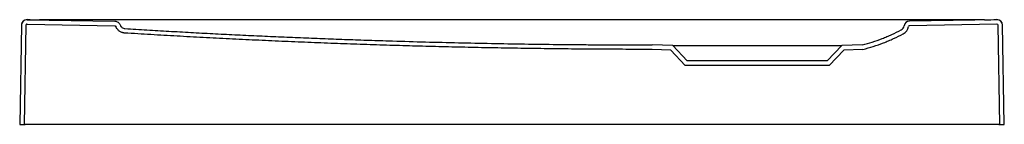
# Model space of a CAD drawing. Header units: millimetres. Extents: x 4004.286 to 4004.988, y 1613.433 to 1613.508.
import ezdxf

# ---------------------------------------------------------------- set-up
doc = ezdxf.new("R2010")
doc.units = ezdxf.units.MM
doc.layers.add('SANINDUSA', color=3, linetype='Continuous')

msp = doc.modelspace()

# ---------------------------------------------------------------- linework, layer by layer
at = {"layer": 'SANINDUSA'}
for p, q in [((4004.29093, 1613.50752), (4004.35355, 1613.50643)), ((4004.97421, 1613.50752), (4004.29966, 1613.50752)), ((4004.98293, 1613.50752), (4004.9206, 1613.50643)), ((4004.28686, 1613.50359), (4004.28562, 1613.43259)), ((4004.29006, 1613.50353), (4004.28882, 1613.43259)), ((4004.29088, 1613.50432), (4004.35349, 1613.50323)), ((4004.98299, 1613.50432), (4004.92066, 1613.50323)), ((4004.98504, 1613.43259), (4004.9838, 1613.50353)), ((4004.98824, 1613.43259), (4004.987, 1613.50359)), ((4004.75019, 1613.48579), (4004.73685, 1613.48626)), ((4004.75162, 1613.48895), (4004.73693, 1613.48946)), ((4004.76055, 1613.47475), (4004.75019, 1613.48579)), ((4004.76193, 1613.47795), (4004.75162, 1613.48895)), ((4004.75162, 1613.48895), (4004.87225, 1613.48895)), ((4004.87225, 1613.48895), (4004.86193, 1613.47795)), ((4004.87368, 1613.48579), (4004.86332, 1613.47475)), ((4004.88693, 1613.48946), (4004.87225, 1613.48895)), ((4004.88738, 1613.48627), (4004.87368, 1613.48579)), ((4004.86332, 1613.47475), (4004.76055, 1613.47475)), ((4004.86193, 1613.47795), (4004.76193, 1613.47795)), ((4004.28562, 1613.43259), (4004.28882, 1613.43259)), ((4004.28882, 1613.43259), (4004.28962, 1613.43259)), ((4004.98424, 1613.43259), (4004.28962, 1613.43259)), ((4004.98424, 1613.43259), (4004.98504, 1613.43259)), ((4004.98504, 1613.43259), (4004.98824, 1613.43259))]:
    msp.add_line(p, q, dxfattribs=at)
for centre, radius, start, end in [((4004.29086, 1613.50356), 0.004, 89.49884, 178.99892), ((4004.29086, 1613.50352), 0.004, 89, 179), ((4004.983, 1613.50352), 0.004, 1, 91), ((4004.983, 1613.50356), 0.004, 1.00108, 90.50116), ((4004.29086, 1613.50352), 0.0008, 89, 179), ((4004.91279, 1613.50382), 0.004, 297.94742, 350.02244), ((4004.91279, 1613.50382), 0.0072, 297.94742, 350.02244), ((4004.92067, 1613.50243), 0.004, 91, 170.02244), ((4004.92067, 1613.50243), 0.0008, 91, 170.02244), ((4004.983, 1613.50352), 0.0008, 1, 91)]:
    msp.add_arc(centre, radius, start, end, dxfattribs=at)
for centre, major_axis, start_param, end_param in [((4004.29966, 1614.00744), (-0.70988, 0.0001), 1.558552, 1.570893), ((4004.97421, 1614.00744), (-0.70988, -0.0001), 1.570699, 1.58304)]:
    msp.add_ellipse(centre, major_axis=major_axis, ratio=0.704236, start_param=start_param, end_param=end_param, dxfattribs=at)
for points, knots in [([(4004.35349, 1613.50323), (4004.35352, 1613.50322), (4004.35357, 1613.50322), (4004.35365, 1613.50321), (4004.35374, 1613.50318), (4004.35384, 1613.50314), (4004.35394, 1613.50308), (4004.35404, 1613.503), (4004.35412, 1613.50291), (4004.35418, 1613.50281), (4004.35421, 1613.50273), (4004.35423, 1613.5027)], [0, 0, 0, 0, 0.083632, 0.166716, 0.250091, 0.374789, 0.500062, 0.62476, 0.750033, 0.874584, 1, 1, 1, 1]), ([(4004.35355, 1613.50643), (4004.35395, 1613.50642), (4004.35435, 1613.50635), (4004.35511, 1613.5061), (4004.35548, 1613.50591), (4004.35613, 1613.50544), (4004.35642, 1613.50516), (4004.35691, 1613.50452), (4004.3571, 1613.50416), (4004.35724, 1613.50378)], [0, 0, 0, 0, 0.25, 0.25, 0.5, 0.5, 0.75, 0.75, 1, 1, 1, 1]), ([(4004.36056, 1613.49795), (4004.36047, 1613.49796), (4004.36029, 1613.49797), (4004.36003, 1613.498), (4004.35978, 1613.49804), (4004.35952, 1613.49809), (4004.35927, 1613.49815), (4004.35901, 1613.49821), (4004.35876, 1613.49829), (4004.35827, 1613.49846), (4004.35755, 1613.49879), (4004.35667, 1613.49936), (4004.35588, 1613.50004), (4004.35531, 1613.50071), (4004.35491, 1613.50128), (4004.35465, 1613.50174), (4004.35442, 1613.50221), (4004.35429, 1613.50253), (4004.35423, 1613.5027)], [0, 0, 0, 0, 0.031377, 0.06263, 0.0938, 0.124929, 0.156057, 0.187227, 0.21848, 0.249857, 0.374798, 0.499739, 0.624749, 0.74976, 0.812487, 0.87488, 0.937273, 1, 1, 1, 1]), ([(4004.35724, 1613.50378), (4004.35737, 1613.50342), (4004.35756, 1613.50307), (4004.35802, 1613.50245), (4004.35829, 1613.50217), (4004.35891, 1613.5017), (4004.35926, 1613.50152), (4004.35998, 1613.50125), (4004.36037, 1613.50117), (4004.36075, 1613.50114)], [0, 0, 0, 0, 0.25, 0.25, 0.5, 0.5, 0.75, 0.75, 1, 1, 1, 1]), ([(4004.36075, 1613.50114), (4004.36336, 1613.50098), (4004.36859, 1613.50066), (4004.37642, 1613.50019), (4004.38425, 1613.49973), (4004.39208, 1613.49928), (4004.39991, 1613.49883), (4004.40774, 1613.4984), (4004.41557, 1613.49798), (4004.42341, 1613.49757), (4004.43124, 1613.49717), (4004.43907, 1613.49678), (4004.44691, 1613.4964), (4004.45474, 1613.49603), (4004.46257, 1613.49567), (4004.47041, 1613.49532), (4004.47824, 1613.49498), (4004.48608, 1613.49465), (4004.49391, 1613.49433), (4004.50174, 1613.49402), (4004.50958, 1613.49372), (4004.51742, 1613.49343), (4004.52525, 1613.49315), (4004.53309, 1613.49289), (4004.54092, 1613.49263), (4004.56183, 1613.49196), (4004.5958, 1613.49104), (4004.63501, 1613.49028), (4004.66637, 1613.48985), (4004.68598, 1613.48966), (4004.70165, 1613.48956), (4004.71331, 1613.4895), (4004.72507, 1613.48947), (4004.73291, 1613.48946), (4004.73693, 1613.48946)], [0, 0, 0, 0, 0.0208427, 0.0416843, 0.062525, 0.0833647, 0.1042036, 0.1250415, 0.1458786, 0.166715, 0.1875505, 0.2083853, 0.2292195, 0.2500529, 0.2708858, 0.291718, 0.3125497, 0.3333809, 0.3542116, 0.3750418, 0.3958716, 0.416701, 0.4375301, 0.4583589, 0.4791873, 0.5000156, 0.6250598, 0.7500193, 0.8126166, 0.8750101, 0.9062789, 0.9375047, 0.9679612, 1, 1, 1, 1]), ([(4004.88693, 1613.48946), (4004.89173, 1613.49065), (4004.89643, 1613.49218), (4004.90222, 1613.49445), (4004.90337, 1613.49492), (4004.90566, 1613.49591), (4004.90681, 1613.49642), (4004.91022, 1613.49799), (4004.91246, 1613.49911), (4004.91467, 1613.50028)], [0, 0, 0, 0, 0.5, 0.5, 0.625, 0.625, 0.75, 0.75, 1, 1, 1, 1]), ([(4004.73685, 1613.48626), (4004.73373, 1613.48626), (4004.72747, 1613.48626), (4004.71803, 1613.48629), (4004.7085, 1613.48632), (4004.69888, 1613.48637), (4004.68918, 1613.48644), (4004.67944, 1613.48653), (4004.66971, 1613.48663), (4004.66002, 1613.48674), (4004.6504, 1613.48687), (4004.64088, 1613.48702), (4004.63145, 1613.48717), (4004.62208, 1613.48734), (4004.61273, 1613.48753), (4004.60339, 1613.48773), (4004.59405, 1613.48794), (4004.5847, 1613.48817), (4004.57536, 1613.48841), (4004.56602, 1613.48866), (4004.55668, 1613.48894), (4004.54733, 1613.48922), (4004.53799, 1613.48952), (4004.52865, 1613.48983), (4004.51931, 1613.49016), (4004.50997, 1613.4905), (4004.50063, 1613.49086), (4004.49129, 1613.49123), (4004.48195, 1613.49162), (4004.47261, 1613.49202), (4004.46327, 1613.49243), (4004.45393, 1613.49286), (4004.44459, 1613.49331), (4004.43525, 1613.49376), (4004.42592, 1613.49424), (4004.41658, 1613.49472), (4004.40724, 1613.49523), (4004.3979, 1613.49574), (4004.38857, 1613.49627), (4004.37923, 1613.49682), (4004.36989, 1613.49737), (4004.36367, 1613.49776), (4004.36056, 1613.49795)], [0, 0, 0, 0, 0.024858, 0.049899, 0.075207, 0.100785, 0.126574, 0.152476, 0.178372, 0.204144, 0.229696, 0.254975, 0.279991, 0.304838, 0.329658, 0.354477, 0.379297, 0.404117, 0.428937, 0.453758, 0.478578, 0.5034, 0.528221, 0.553043, 0.577866, 0.602689, 0.627514, 0.652338, 0.677164, 0.701991, 0.726818, 0.751647, 0.776476, 0.801307, 0.826139, 0.850972, 0.875807, 0.900642, 0.92548, 0.950318, 0.975158, 1, 1, 1, 1]), ([(4004.88738, 1613.48627), (4004.89235, 1613.4875), (4004.89724, 1613.48906), (4004.90325, 1613.49141), (4004.90444, 1613.4919), (4004.90683, 1613.49292), (4004.90802, 1613.49345), (4004.91155, 1613.49508), (4004.91387, 1613.49624), (4004.91617, 1613.49746)], [0, 0, 0, 0, 0.5, 0.5, 0.625, 0.625, 0.75, 0.75, 1, 1, 1, 1])]:
    msp.add_open_spline(points, degree=3, knots=knots, dxfattribs=at)

doc.saveas('drawing.dxf')
